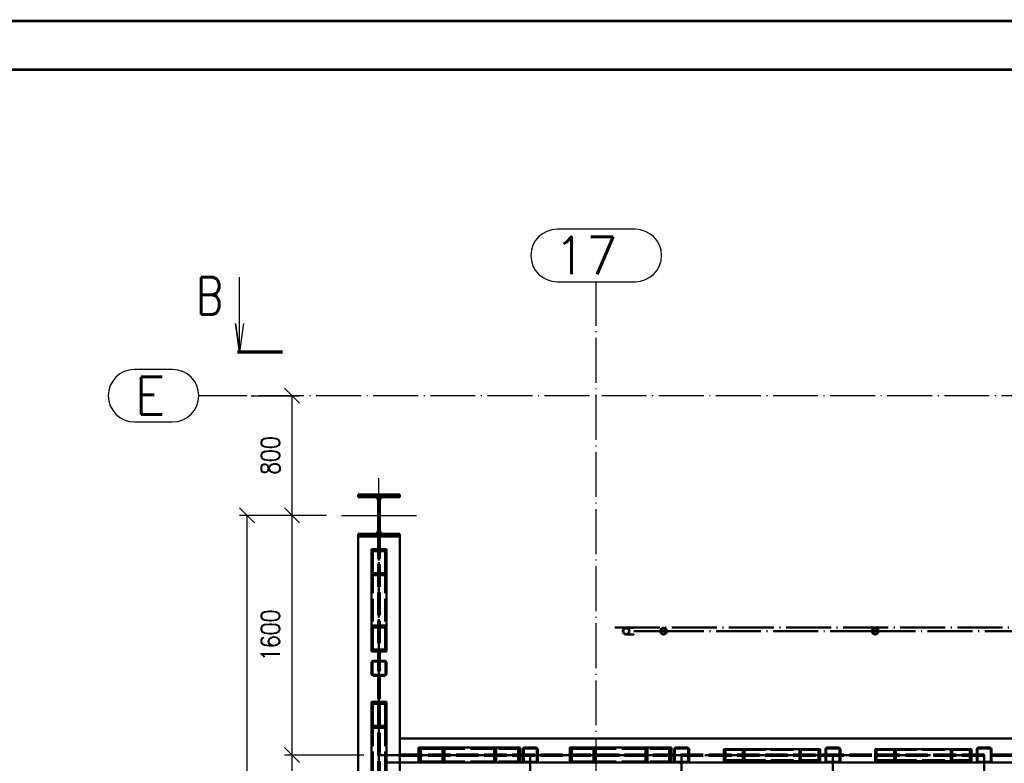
# Paper-space layout 'Layout1' of a CAD drawing. Extents: x -2 to 1033, y -36 to 596.
# Tile 17 of 64: x 332 to 464, y 495 to 594. Entities that reach past the tile are written whole.
import ezdxf
from ezdxf.enums import TextEntityAlignment as Align

# ---------------------------------------------------------------- set-up
doc = ezdxf.new("R2010")
doc.units = 0
for name, pattern in [('ACAD_ISO02W100', [15, 12, -3]), ('ACAD_ISO04W100', [30.5, 24, -3, 0.5, -3]), ('B_CARA_09', [0.5, 0, -0.5]), ('HP_01_CER_B', [8, 5, -1, 1, -1])]:
    doc.linetypes.add(name, pattern=pattern)
doc.layers.get('0').update_dxf_attribs({"linetype": 'CONTINUOUS'})
doc.layers.get('DEFPOINTS').update_dxf_attribs({"color": 132, "linetype": 'CONTINUOUS'})
doc.layers.add('RAMECEK_HP', color=251, linetype='CONTINUOUS')
for name, color, linetype, lineweight in [('SS_1.ET-HALA_TaO-LAVKA_+5.100m-ZABRADLI_DEMONTAZ', 1, 'B_CARA_09', 50), ('SS_DIAGONÁLY 1', 91, 'CONTINUOUS', 50), ('SS_DIAGONÁLY 2', 93, 'CONTINUOUS', 50), ('SS_DIAGONÁLY 3', 95, 'CONTINUOUS', 50), ('SS_KOTY', 3, 'CONTINUOUS', 25), ('SS_OSY_025', 7, 'HP_01_CER_B', 25), ('SS_PLNA_025', 7, 'CONTINUOUS', 25), ('SS_PODLAHA', 31, 'CONTINUOUS', 50), ('SS_PÁSY', 163, 'CONTINUOUS', 50), ('SS_REZ', 6, 'CONTINUOUS', 70), ('SS_SLOUPY', 143, 'CONTINUOUS', 50), ('SS_SRAFY', 8, 'CONTINUOUS', 18), ('SS_TEXT7', 6, 'CONTINUOUS', 70)]:
    doc.layers.add(name, color=color, linetype=linetype, lineweight=lineweight)
doc.layers.add('SS_PLECHY', color=7, linetype='CONTINUOUS', lineweight=50, true_color=0xb47846)
doc.styles.add('ROMANS', font='romans.shx', dxfattribs={"width": 0.8})
doc.styles.add('romans.shx', font='romans.shx', dxfattribs={"height": 5})
doc.dimstyles.new('A-1_(2.5)_50AS', dxfattribs={"dimtxt": 2.5, "dimasz": 2, "dimexe": 1, "dimexo": 2, "dimgap": 0, "dimtad": 0, "dimdec": 1, "dimlfac": 50, "dimrnd": 1, "dimtxsty": 'ROMANS', "dimblk1": 'OBLIQUE', "dimblk2": 'OBLIQUE', "dimsah": 1, "dimcen": 2, "dimclrd": 256, "dimclre": 256, "dimclrt": 256, "dimadec": 1, "dimazin": 2, "dimtfac": 0.714286, "dimtdec": 1, "dimtmove": 0, "dimatfit": 3, "dimldrblk": 'OPEN', "dimfxl": 1, "dimtvp": 1.142857, "dimtfill": 1, "dimtolj": 1, "dimlwd": -1, "dimlwe": -1, "dimarcsym": 0})
pattern_1 = [(45, (380.100895, 323.958377), (-0.04490128, 0.04490128), [])]

# ---------------------------------------------------------------- blocks, each defined once
blk = doc.blocks.new('*U6')
at = {"layer": 'RAMECEK_HP', "lineweight": 35, "const_width": 0.35}
for points in [[(0, 594), (0, 0), (841, 0), (841, 594)], [(6.5, 587.5), (6.5, 6.5), (834.5, 6.5), (834.5, 587.5)]]:
    blk.add_lwpolyline(points, close=True, dxfattribs=at)
at = {"layer": 'DEFPOINTS', "style": 'ROMANS', "width": 0.8}
blk.add_attdef('TISK', text='', height=10, dxfattribs=at).set_placement((841, -33), align=Align.RIGHT)
blk = doc.blocks.new('0KRIZ(Z)')
at = {"color": 0, "linetype": 'ByBlock', "ltscale": 0.5}
for p, q in [((0, -0.5), (0, 0.5)), ((-0.5, 0), (0.5, 0)), ((0, 0), (0, 0, 1))]:
    blk.add_line(p, q, dxfattribs=at)
blk = doc.blocks.new('_Oblique')
at = {"color": 0, "linetype": 'ByBlock', "lineweight": -2}
blk.add_line((-0.5, -0.5), (0.5, 0.5), dxfattribs=at)
blk = doc.blocks.new('*D60')
at = {"layer": 'DEFPOINTS', "color": 0, "transparency": 16777216}
for p in [(361.05, 543.96), (368.47, 527.96), (375.1, 527.96, 705.6)]:
    blk.add_point(p, dxfattribs=at)
at = {"layer": 'SS_KOTY', "transparency": 16777216}
for p, q in [((363.05, 543.96), (369.47, 543.96)), ((368.47, 543.96), (368.47, 527.96)), ((373.1, 527.96), (367.47, 527.96))]:
    blk.add_line(p, q, dxfattribs=at)
at = {"layer": 'SS_KOTY', "transparency": 16777216, "xscale": 2, "yscale": 2, "zscale": 2}
for p, rotation in [((368.47, 543.96), 90), ((368.47, 527.96), 270)]:
    blk.add_blockref('_Oblique', p, dxfattribs=dict(at, rotation=rotation))
at = {"layer": 'SS_KOTY', "transparency": 16777216, "insert": (365.61, 535.96), "char_height": 2.5, "attachment_point": 5, "rotation": 90, "style": 'ROMANS', "bg_fill": 3, "box_fill_scale": 1.1, "bg_fill_color": 256, "bg_fill_true_color": 13158600, "bg_fill_transparency": 0}
blk.add_mtext('\\A1;800', dxfattribs=at)
blk = doc.blocks.new('_OPEN')
at = {"color": 0, "linetype": 'ByBlock'}
for p, q in [((-1, 0.167), (0, 0)), ((0, 0), (-1, -0.167)), ((0, 0), (-1, 0))]:
    blk.add_line(p, q, dxfattribs=at)
blk = doc.blocks.new('*D61')
at = {"layer": 'DEFPOINTS', "color": 0, "transparency": 16777216}
for p in [(375.1, 527.96, 705.6), (368.47, 495.96), (380.1, 495.96)]:
    blk.add_point(p, dxfattribs=at)
at = {"layer": 'SS_KOTY', "transparency": 16777216}
for p, q in [((373.1, 527.96), (367.47, 527.96)), ((368.47, 527.96), (368.47, 495.96)), ((378.1, 495.96), (367.47, 495.96))]:
    blk.add_line(p, q, dxfattribs=at)
at = {"layer": 'SS_KOTY', "transparency": 16777216, "xscale": 2, "yscale": 2, "zscale": 2}
for p, rotation in [((368.47, 527.96), 90), ((368.47, 495.96), 270)]:
    blk.add_blockref('_Oblique', p, dxfattribs=dict(at, rotation=rotation))
at = {"layer": 'SS_KOTY', "transparency": 16777216, "insert": (365.61, 511.96), "char_height": 2.5, "attachment_point": 5, "rotation": 90, "style": 'ROMANS', "bg_fill": 3, "box_fill_scale": 1.1, "bg_fill_color": 256, "bg_fill_true_color": 13158600, "bg_fill_transparency": 0}
blk.add_mtext('\\A1;1600', dxfattribs=at)
blk = doc.blocks.new('*D62')
at = {"layer": 'DEFPOINTS', "color": 0, "transparency": 16777216}
for p in [(380.1, 495.96), (368.47, 365.96), (380.1, 365.96)]:
    blk.add_point(p, dxfattribs=at)
at = {"layer": 'SS_KOTY', "transparency": 16777216}
for p, q in [((378.1, 495.96), (367.47, 495.96)), ((368.47, 495.96), (368.47, 365.96)), ((378.1, 365.96), (367.47, 365.96))]:
    blk.add_line(p, q, dxfattribs=at)
at = {"layer": 'SS_KOTY', "transparency": 16777216, "xscale": 2, "yscale": 2, "zscale": 2}
for p, rotation in [((368.47, 495.96), 90), ((368.47, 365.96), 270)]:
    blk.add_blockref('_Oblique', p, dxfattribs=dict(at, rotation=rotation))
at = {"layer": 'SS_KOTY', "transparency": 16777216, "insert": (365.61, 430.96), "char_height": 2.5, "attachment_point": 5, "rotation": 90, "style": 'ROMANS', "bg_fill": 3, "box_fill_scale": 1.1, "bg_fill_color": 256, "bg_fill_true_color": 13158600, "bg_fill_transparency": 0}
blk.add_mtext('\\A1;6500', dxfattribs=at)
blk = doc.blocks.new('*D64')
at = {"layer": 'DEFPOINTS', "color": 0, "transparency": 16777216}
for p in [(375.1, 527.96, 705.6), (362.47, 323.96), (375.1, 323.96, 712.8)]:
    blk.add_point(p, dxfattribs=at)
at = {"layer": 'SS_KOTY', "transparency": 16777216}
for p, q in [((373.1, 527.96), (361.47, 527.96)), ((362.47, 527.96), (362.47, 323.96)), ((373.1, 323.96), (361.47, 323.96))]:
    blk.add_line(p, q, dxfattribs=at)
at = {"layer": 'SS_KOTY', "transparency": 16777216, "xscale": 2, "yscale": 2, "zscale": 2}
for p, rotation in [((362.47, 527.96), 90), ((362.47, 323.96), 270)]:
    blk.add_blockref('_Oblique', p, dxfattribs=dict(at, rotation=rotation))
at = {"layer": 'SS_KOTY', "transparency": 16777216, "insert": (359.61, 425.96), "char_height": 2.5, "attachment_point": 5, "rotation": 90, "style": 'ROMANS', "bg_fill": 3, "box_fill_scale": 1.1, "bg_fill_color": 256, "bg_fill_true_color": 13158600, "bg_fill_transparency": 0}
blk.add_mtext('\\A1;10200', dxfattribs=at)
blk = doc.blocks.new('*U85')
at = {"layer": 'SS_PLNA_025'}
blk.add_lwpolyline([(-5.2, 3.78), (-5.72, 0), (-6.25, 3.78), (-5.72, 0), (-5.72, 10)], dxfattribs=at)
at = {"layer": 'SS_REZ'}
blk.add_line((-5.99, 0), (0, 0), dxfattribs=at)
at = {"layer": 'SS_TEXT7', "style": 'ROMANS', "width": 0.8}
blk.add_attdef('REZv', text='', height=5, dxfattribs=at).set_placement((-9.72, 5), align=Align.CENTER)

psp = doc.layouts.get("Layout1")

# ---------------------------------------------------------------- hatches: boundary and pattern name
at = {"layer": 'SS_SRAFY'}
h = psp.add_hatch(dxfattribs=at)
h.set_pattern_fill('ANSI31', color=5, scale=0.02, style=0)
h.set_pattern_definition(pattern_1)
h.paths.add_polyline_path([(401.0609, 496.9584), (399.5409, 496.9584, 0.41421356), (399.3009, 496.7184), (399.3009, 495.1984, 0.41421356), (399.5409, 494.9584), (401.0609, 494.9584, 0.41421356), (401.3009, 495.1984), (401.3009, 496.7184, 0.41421356)], flags=0)
h.paths.add_polyline_path([(401.1809, 496.7184), (401.1809, 495.1984, -0.41421356), (401.0609, 495.0784), (399.5409, 495.0784, -0.41421356), (399.4209, 495.1984), (399.4209, 496.7184, -0.41421356), (399.5409, 496.8384), (401.0609, 496.8384, -0.41421356)], flags=0)
h = psp.add_hatch(dxfattribs=at)
h.set_pattern_fill('ANSI31', color=5, scale=0.02, style=0)
h.set_pattern_definition(pattern_1)
h.paths.add_polyline_path([(421.2609, 496.9584), (419.7409, 496.9584, 0.41421356), (419.5009, 496.7184), (419.5009, 495.1984, 0.41421356), (419.7409, 494.9584), (421.2609, 494.9584, 0.41421356), (421.5009, 495.1984), (421.5009, 496.7184, 0.41421356)], flags=0)
h.paths.add_polyline_path([(421.3809, 496.7184), (421.3809, 495.1984, -0.41421356), (421.2609, 495.0784), (419.7409, 495.0784, -0.41421356), (419.6209, 495.1984), (419.6209, 496.7184, -0.41421356), (419.7409, 496.8384), (421.2609, 496.8384, -0.41421356)], flags=0)
h = psp.add_hatch(dxfattribs=at)
h.set_pattern_fill('ANSI31', color=5, scale=0.02, style=0)
h.set_pattern_definition(pattern_1)
h.paths.add_polyline_path([(441.4609, 496.9584), (439.9409, 496.9584, 0.41421356), (439.7009, 496.7184), (439.7009, 495.1984, 0.41421356), (439.9409, 494.9584), (441.4609, 494.9584, 0.41421356), (441.7009, 495.1984), (441.7009, 496.7184, 0.41421356)], flags=0)
h.paths.add_polyline_path([(441.5809, 496.7184), (441.5809, 495.1984, -0.41421356), (441.4609, 495.0784), (439.9409, 495.0784, -0.41421356), (439.8209, 495.1984), (439.8209, 496.7184, -0.41421356), (439.9409, 496.8384), (441.4609, 496.8384, -0.41421356)], flags=0)
h = psp.add_hatch(dxfattribs=at)
h.set_pattern_fill('ANSI31', color=5, scale=0.02, style=0)
h.set_pattern_definition(pattern_1)
h.paths.add_polyline_path([(461.6609, 496.9584), (460.1409, 496.9584, 0.41421356), (459.9009, 496.7184), (459.9009, 495.1984, 0.41421356), (460.1409, 494.9584), (461.6609, 494.9584, 0.41421356), (461.9009, 495.1984), (461.9009, 496.7184, 0.41421356)], flags=0)
h.paths.add_polyline_path([(461.7809, 496.7184), (461.7809, 495.1984, -0.41421356), (461.6609, 495.0784), (460.1409, 495.0784, -0.41421356), (460.0209, 495.1984), (460.0209, 496.7184, -0.41421356), (460.1409, 496.8384), (461.6609, 496.8384, -0.41421356)], flags=0)

# ---------------------------------------------------------------- linework, layer by layer
at = {"layer": 'SS_1.ET-HALA_TaO-LAVKA_+5.100m-ZABRADLI_DEMONTAZ', "color": 2, "linetype": 'ACAD_ISO04W100', "ltscale": 0.25}
for p, q in [((509.0809, 513.0184), (410.9009, 513.0184)), ((414.1209, 512.5134), (418.1009, 512.5134)), ((446.3476, 512.5134), (418.1009, 512.5134)), ((474.5942, 512.5134), (446.3476, 512.5134))]:
    psp.add_line(p, q, dxfattribs=at)
at = {"layer": 'SS_1.ET-HALA_TaO-LAVKA_+5.100m-ZABRADLI_DEMONTAZ', "color": 2, "linetype": 'Continuous', "ltscale": 0.25}
for p, q in [((413.1009, 512.9584), (413.1785, 512.9584)), ((413.1785, 512.9584), (413.3996, 512.9584)), ((413.3996, 512.9584), (413.7306, 512.9584)), ((413.7306, 512.9584), (414.1209, 512.9584)), ((414.1209, 512.9584), (414.1209, 512.9245)), ((413.1009, 512.0684), (413.1785, 512.0684)), ((413.1785, 512.0684), (413.3996, 512.0684)), ((413.3996, 512.0684), (413.7306, 512.0684)), ((413.7306, 512.0684), (414.1209, 512.0684)), ((414.1209, 512.1023), (414.1209, 512.0684))]:
    psp.add_line(p, q, dxfattribs=at)
for centre, radius in [((413.1009, 512.5134), 0.445), ((413.1009, 512.5134), 0.387), ((418.1009, 512.5134), 0.445), ((418.1009, 512.5134), 0.345), ((446.3476, 512.5134), 0.445), ((446.3476, 512.5134), 0.345)]:
    psp.add_circle(centre, radius, dxfattribs=at)
at = {"layer": 'SS_DIAGONÁLY 1', "color": 1, "linetype": 'Continuous', "ltscale": 0.25}
for p, q in [((380.9809, 508.3184), (380.9809, 506.7984)), ((381.1009, 508.3184), (381.1009, 506.7984)), ((401.0609, 496.9584), (399.5409, 496.9584)), ((421.2609, 496.9584), (419.7409, 496.9584)), ((441.4609, 496.9584), (439.9409, 496.9584)), ((461.6609, 496.9584), (460.1409, 496.9584)), ((399.3009, 496.7184), (399.3009, 495.1984)), ((399.4209, 495.1984), (399.4209, 496.7184)), ((399.5409, 496.8384), (401.0609, 496.8384)), ((401.1809, 496.7184), (401.1809, 495.1984)), ((401.3009, 495.1984), (401.3009, 496.7184)), ((419.5009, 496.7184), (419.5009, 495.1984)), ((419.6209, 495.1984), (419.6209, 496.7184)), ((419.7409, 496.8384), (421.2609, 496.8384)), ((421.3809, 496.7184), (421.3809, 495.1984)), ((421.5009, 495.1984), (421.5009, 496.7184)), ((439.7009, 496.7184), (439.7009, 495.1984)), ((439.8209, 495.1984), (439.8209, 496.7184)), ((439.9409, 496.8384), (441.4609, 496.8384)), ((441.5809, 496.7184), (441.5809, 495.1984)), ((441.7009, 495.1984), (441.7009, 496.7184)), ((459.9009, 496.7184), (459.9009, 495.1984)), ((460.0209, 495.1984), (460.0209, 496.7184)), ((460.1409, 496.8384), (461.6609, 496.8384)), ((461.7809, 496.7184), (461.7809, 495.1984)), ((461.9009, 495.1984), (461.9009, 496.7184)), ((401.0609, 495.0784), (399.5409, 495.0784)), ((401.0609, 494.9584), (399.5409, 494.9584)), ((421.2609, 495.0784), (419.7409, 495.0784)), ((421.2609, 494.9584), (419.7409, 494.9584)), ((441.4609, 495.0784), (439.9409, 495.0784)), ((441.4609, 494.9584), (439.9409, 494.9584)), ((461.6609, 495.0784), (460.1409, 495.0784)), ((461.6609, 494.9584), (460.1409, 494.9584))]:
    psp.add_line(p, q, dxfattribs=at)
at = {"layer": 'SS_DIAGONÁLY 1', "color": 7, "linetype": 'ACAD_ISO04W100', "ltscale": 0.25}
for p, q in [((400.3009, 495.9584), (400.3009, 495.9584)), ((420.5009, 495.9584), (420.5009, 495.9584)), ((440.7009, 495.9584), (440.7009, 495.9584)), ((460.9009, 495.9584), (460.9009, 495.9584))]:
    psp.add_line(p, q, dxfattribs=at)
at = {"layer": 'SS_DIAGONÁLY 1', "color": 1, "linetype": 'Continuous', "ltscale": 0.25}
for centre, start, end in [((380.8609, 508.3184), 0, 90), ((380.8609, 506.7984), 270, 0), ((399.5409, 496.7184), 90, 180), ((401.0609, 496.7184), 0, 90), ((419.7409, 496.7184), 90, 180), ((421.2609, 496.7184), 0, 90), ((439.9409, 496.7184), 90, 180), ((441.4609, 496.7184), 0, 90), ((460.1409, 496.7184), 90, 180), ((461.6609, 496.7184), 0, 90), ((399.5409, 495.1984), 180, 270), ((401.0609, 495.1984), 270, 0), ((419.7409, 495.1984), 180, 270), ((421.2609, 495.1984), 270, 0), ((439.9409, 495.1984), 180, 270), ((441.4609, 495.1984), 270, 0), ((460.1409, 495.1984), 180, 270), ((461.6609, 495.1984), 270, 0)]:
    psp.add_arc(centre, 0.24, start, end, dxfattribs=at)
at = {"layer": 'SS_DIAGONÁLY 1', "color": 1, "linetype": 'Continuous', "ltscale": 0.25, "extrusion": (6.27875e-14, 1.51582e-13, -1)}
psp.add_arc((-380.8609, 508.3184), 0.12, 90, 180, dxfattribs=at)
at = {"layer": 'SS_DIAGONÁLY 1', "color": 1, "linetype": 'Continuous', "ltscale": 0.25, "extrusion": (6.27875e-14, -1.51582e-13, -1)}
psp.add_arc((-380.8609, 506.7984), 0.12, 180, 270, dxfattribs=at)
at = {"layer": 'SS_DIAGONÁLY 1', "color": 1, "linetype": 'Continuous', "ltscale": 0.25, "extrusion": (1.51582e-13, -6.27875e-14, -1)}
psp.add_arc((-399.5409, 496.7184), 0.12, 0, 90, dxfattribs=at)
at = {"layer": 'SS_DIAGONÁLY 1', "color": 1, "linetype": 'Continuous', "ltscale": 0.25, "extrusion": (-6.27875e-14, -1.51582e-13, -1)}
psp.add_arc((-401.0609, 496.7184), 0.12, 90, 180, dxfattribs=at)
at = {"layer": 'SS_DIAGONÁLY 1', "color": 1, "linetype": 'Continuous', "ltscale": 0.25, "extrusion": (0, 0, -1)}
for centre, start, end in [((-419.7409, 496.7184), 0, 90), ((-421.2609, 496.7184), 90, 180), ((-439.9409, 496.7184), 0, 90), ((-441.4609, 496.7184), 90, 180), ((-460.1409, 496.7184), 0, 90), ((-461.6609, 496.7184), 90, 180), ((-419.7409, 495.1984), 270, 0), ((-421.2609, 495.1984), 180, 270), ((-439.9409, 495.1984), 270, 0), ((-441.4609, 495.1984), 180, 270), ((-460.1409, 495.1984), 270, 0), ((-461.6609, 495.1984), 180, 270)]:
    psp.add_arc(centre, 0.12, start, end, dxfattribs=at)
at = {"layer": 'SS_DIAGONÁLY 1', "color": 1, "linetype": 'Continuous', "ltscale": 0.25, "extrusion": (1.51582e-13, 6.27875e-14, -1)}
psp.add_arc((-399.5409, 495.1984), 0.12, 270, 0, dxfattribs=at)
at = {"layer": 'SS_DIAGONÁLY 1', "color": 1, "linetype": 'Continuous', "ltscale": 0.25, "extrusion": (-6.27875e-14, 1.51582e-13, -1)}
psp.add_arc((-401.0609, 495.1984), 0.12, 180, 270, dxfattribs=at)
at = {"layer": 'SS_DIAGONÁLY 2', "color": 1, "linetype": 'Continuous', "ltscale": 0.25}
for p, q in [((426.1366, 496.7584), (426.3433, 496.7584)), ((426.1366, 496.7584), (426.1366, 495.1584)), ((426.3433, 496.7584), (428.893, 496.7584)), ((426.3433, 496.6384), (428.6862, 496.6384)), ((426.3433, 496.6384), (426.3433, 495.2784)), ((428.6862, 496.6384), (428.6862, 495.2784)), ((428.893, 496.7584), (438.9929, 496.7584)), ((428.893, 496.7584), (428.893, 495.1584)), ((438.9929, 495.1584), (438.9929, 496.7584)), ((446.3366, 496.7584), (446.5433, 496.7584)), ((446.3366, 496.7584), (446.3366, 495.1584)), ((446.5433, 496.7584), (449.093, 496.7584)), ((446.5433, 496.6384), (448.8862, 496.6384)), ((446.5433, 496.6384), (446.5433, 495.2784)), ((448.8862, 496.6384), (448.8862, 495.2784)), ((449.093, 496.7584), (459.1929, 496.7584)), ((449.093, 496.7584), (449.093, 495.1584)), ((459.1929, 495.1584), (459.1929, 496.7584)), ((426.1366, 495.1584), (428.893, 495.1584)), ((426.3433, 495.2784), (428.6862, 495.2784)), ((428.893, 495.1584), (438.9929, 495.1584)), ((446.3366, 495.1584), (449.093, 495.1584)), ((446.5433, 495.2784), (448.8862, 495.2784)), ((449.093, 495.1584), (459.1929, 495.1584))]:
    psp.add_line(p, q, dxfattribs=at)
at = {"layer": 'SS_DIAGONÁLY 2', "color": 7, "linetype": 'ACAD_ISO04W100', "ltscale": 0.25}
for p, q in [((427.5148, 495.9584), (440.7009, 495.9584)), ((447.7148, 495.9584), (460.9009, 495.9584))]:
    psp.add_line(p, q, dxfattribs=at)
at = {"layer": 'SS_DIAGONÁLY 2', "color": 3, "linetype": 'ACAD_ISO02W100', "ltscale": 0.25}
for p, q in [((428.6862, 496.6384), (438.7862, 496.6384)), ((436.2366, 495.1584), (436.2366, 496.7584)), ((436.4433, 495.2784), (436.4433, 496.6384)), ((438.7862, 495.2784), (438.7862, 496.6384)), ((448.8862, 496.6384), (458.9862, 496.6384)), ((456.4366, 495.1584), (456.4366, 496.7584)), ((456.6433, 495.2784), (456.6433, 496.6384)), ((458.9862, 495.2784), (458.9862, 496.6384)), ((428.6862, 495.2784), (438.7862, 495.2784)), ((448.8862, 495.2784), (458.9862, 495.2784))]:
    psp.add_line(p, q, dxfattribs=at)
at = {"layer": 'SS_DIAGONÁLY 3', "color": 1, "linetype": 'Continuous', "ltscale": 0.25}
for p, q in [((381.1009, 523.4591), (381.1009, 519.991)), ((380.9409, 520.2684), (380.9409, 523.1816)), ((381.1009, 519.991), (381.1009, 509.791)), ((380.9409, 499.8684), (380.9409, 502.7816)), ((381.1009, 503.0591), (381.1009, 499.591)), ((381.1009, 499.591), (381.1009, 492.791)), ((388.8375, 496.9584), (385.3921, 496.9584)), ((385.3921, 496.9584), (385.3921, 494.9584)), ((398.9375, 496.9584), (388.8375, 496.9584)), ((388.8375, 496.9584), (388.8375, 494.9584)), ((398.9375, 494.9584), (398.9375, 496.9584)), ((409.0375, 496.9584), (405.5921, 496.9584)), ((405.5921, 496.9584), (405.5921, 494.9584)), ((419.1375, 496.9584), (409.0375, 496.9584)), ((409.0375, 496.9584), (409.0375, 494.9584)), ((419.1375, 494.9584), (419.1375, 496.9584)), ((385.6677, 496.7984), (388.5619, 496.7984)), ((385.6677, 496.7984), (385.6677, 495.1184)), ((388.5619, 496.7984), (388.5619, 495.1184)), ((405.8677, 496.7984), (408.7619, 496.7984)), ((405.8677, 496.7984), (405.8677, 495.1184)), ((408.7619, 496.7984), (408.7619, 495.1184)), ((388.8375, 494.9584), (385.3921, 494.9584)), ((385.6677, 495.1184), (388.5619, 495.1184)), ((395.5708, 494.9584), (388.8375, 494.9584)), ((409.0375, 494.9584), (405.5921, 494.9584)), ((405.8677, 495.1184), (408.7619, 495.1184)), ((415.7708, 494.9584), (409.0375, 494.9584))]:
    psp.add_line(p, q, dxfattribs=at)
at = {"layer": 'SS_DIAGONÁLY 3', "color": 3, "linetype": 'ACAD_ISO02W100', "ltscale": 0.25}
for p, q in [((380.9409, 510.0685), (380.9409, 520.2684)), ((380.9409, 489.6685), (380.9409, 499.8684)), ((395.492, 494.9584), (395.492, 496.9584)), ((415.692, 494.9584), (415.692, 496.9584)), ((388.5619, 496.7984), (398.6618, 496.7984)), ((395.7677, 495.1184), (395.7677, 496.7984)), ((398.6618, 495.1184), (398.6618, 496.7984)), ((408.7619, 496.7984), (418.8618, 496.7984)), ((415.9677, 495.1184), (415.9677, 496.7984)), ((418.8618, 495.1184), (418.8618, 496.7984)), ((388.5619, 495.1184), (398.6618, 495.1184)), ((408.7619, 495.1184), (418.8618, 495.1184))]:
    psp.add_line(p, q, dxfattribs=at)
at = {"layer": 'SS_DIAGONÁLY 3', "color": 7, "linetype": 'ACAD_ISO04W100', "ltscale": 0.25}
for p, q in [((387.1148, 495.9584), (400.3009, 495.9584)), ((407.3148, 495.9584), (420.5009, 495.9584))]:
    psp.add_line(p, q, dxfattribs=at)
at = {"layer": 'SS_OSY_025', "linetype": 'Continuous', "ltscale": 0.25}
for p, q in [((414.3271, 566.1814), (403.8747, 566.1814)), ((403.8747, 559.1814), (414.3271, 559.1814)), ((352.5507, 547.4584), (347.4555, 547.4584)), ((347.4555, 540.4584), (352.5507, 540.4584))]:
    psp.add_line(p, q, dxfattribs=at)
at = {"layer": 'SS_OSY_025', "linetype": 'ACAD_ISO04W100', "ltscale": 0.25}
for p, q in [((409.1009, 554.1814), (409.1009, 559.1814)), ((409.1009, 301.684), (409.1009, 554.1824)), ((409.1009, 554.1824), (409.1009, 554.1814))]:
    psp.add_line(p, q, dxfattribs=at)
at = {"layer": 'SS_OSY_025', "linetype": 'Continuous', "ltscale": 0.25}
for centre, start, end in [((403.8747, 562.6814), 90, 270), ((414.3271, 562.6814), 270, 90), ((347.4555, 543.9584), 90, 270), ((352.5507, 543.9584), 270, 90)]:
    psp.add_arc(centre, 3.5, start, end, dxfattribs=at)
at = {"layer": 'SS_PLECHY', "color": 1, "linetype": 'Continuous', "ltscale": 0.25}
for p, q in [((385.3921, 494.9584), (381.1009, 494.9584)), ((399.5409, 494.9584), (395.5708, 494.9584)), ((405.5921, 494.9584), (401.0609, 494.9584)), ((419.7409, 494.9584), (415.7708, 494.9584)), ((439.9409, 494.9584), (421.2609, 494.9584)), ((460.1409, 494.9584), (441.4609, 494.9584)), ((480.3409, 494.9584), (461.6609, 494.9584))]:
    psp.add_line(p, q, dxfattribs=at)
at = {"layer": 'SS_PLECHY', "color": 7, "linetype": 'ACAD_ISO04W100', "ltscale": 0.25}
psp.add_line((381.1009, 494.9584), (581.1009, 494.9584), dxfattribs=at)
at = {"layer": 'SS_PODLAHA', "color": 7, "linetype": 'ACAD_ISO04W100', "ltscale": 0.25}
for p, q in [((400.3009, 495.9584), (400.3009, 365.9584)), ((420.5009, 495.9584), (420.5009, 365.9584)), ((440.7009, 495.9584), (440.7009, 365.9584)), ((460.9009, 495.9584), (460.9009, 365.9584))]:
    psp.add_line(p, q, dxfattribs=at)
at = {"layer": 'SS_PÁSY', "color": 1, "linetype": 'Continuous', "ltscale": 0.25}
for p, q in [((382.9009, 525.1584), (382.9009, 494.9584)), ((579.3009, 498.1584), (382.9009, 498.1584))]:
    psp.add_line(p, q, dxfattribs=at)
at = {"layer": 'SS_PÁSY', "color": 3, "linetype": 'ACAD_ISO02W100', "ltscale": 0.25}
for p, q in [((382.9009, 496.0534), (579.3009, 496.0534)), ((382.9009, 495.8634), (579.3009, 495.8634)), ((382.9009, 494.9584), (382.9009, 482.3584))]:
    psp.add_line(p, q, dxfattribs=at)
at = {"layer": 'SS_SLOUPY', "color": 1, "linetype": 'Continuous', "ltscale": 0.25}
for p, q in [((382.9009, 530.7584), (377.3009, 530.7584)), ((377.3009, 530.7584), (377.3009, 530.3984)), ((377.3009, 530.3984), (379.5159, 530.3984)), ((380.6859, 530.3984), (382.9009, 530.3984)), ((382.9009, 530.7584), (382.9009, 530.3984)), ((382.9009, 525.5184), (382.9009, 525.1584))]:
    psp.add_line(p, q, dxfattribs=at)
at = {"layer": 'SS_SLOUPY', "color": 1, "linetype": 'Continuous', "ltscale": 0.25, "extrusion": (0, 0, -1)}
for centre, start, end in [((-379.5159, 529.9184), 90, 180), ((-380.6859, 529.9184), 0, 90)]:
    psp.add_arc(centre, 0.48, start, end, dxfattribs=at)

# ---------------------------------------------------------------- block references
at = {"layer": 'RAMECEK_HP'}
psp.add_blockref('*U6', (0, 0), dxfattribs=at)
at = {"layer": 'SS_OSY_025', "xscale": 10, "yscale": 10}
psp.add_blockref('0KRIZ(Z)', (380.1009, 527.9584, 705.6), dxfattribs=at)
at = {"layer": 'SS_REZ'}
psp.add_blockref('*U85', (367.2044, 549.8054, -10), dxfattribs=at).add_auto_attribs({'REZv': 'B'})

# ---------------------------------------------------------------- texts
at = {"layer": 'SS_OSY_025', "color": 7, "style": 'romans.shx'}
for s, p in [('17', (403.4358, 560.1814)), ('E', (347.5126, 541.4584))]:
    psp.add_text(s, height=5, dxfattribs=at).set_placement(p)

# ---------------------------------------------------------------- next in the draw order: dimensions: what is measured, and where the dimension line sits
at = {"layer": 'SS_KOTY'}
dim = psp.add_linear_dim(base=(368.4686, 527.9584), p1=(361.0507, 543.9584), p2=(375.1009, 527.9584, 705.6), angle=90, dimstyle='A-1_(2.5)_50AS', dxfattribs=at)
dim.commit()
dim.dimension.update_dxf_attribs({"geometry": '*D60', "text_midpoint": (365.6115, 535.9584)})

# ---------------------------------------------------------------- next in the draw order: linework, layer by layer
at = {"layer": 'SS_OSY_025', "linetype": 'ACAD_ISO04W100', "ltscale": 0.25}
for p, q in [((361.0507, 543.9584), (356.0507, 543.9584)), ((606.4598, 543.9584), (361.0497, 543.9584)), ((361.0497, 543.9584), (361.0507, 543.9584))]:
    psp.add_line(p, q, dxfattribs=at)

# ---------------------------------------------------------------- next in the draw order: dimensions: what is measured, and where the dimension line sits
at = {"layer": 'SS_KOTY'}
dim = psp.add_linear_dim(base=(368.4686, 495.9584), p1=(375.1009, 527.9584, 705.6), p2=(380.1009, 495.9584), angle=90, dimstyle='A-1_(2.5)_50AS', override={"dimtmove": 1}, dxfattribs=at)
dim.commit()
dim.dimension.update_dxf_attribs({"geometry": '*D61', "text_midpoint": (365.6115, 511.9584)})

# ---------------------------------------------------------------- next in the draw order: hatches: boundary and pattern name
at = {"layer": 'SS_SRAFY'}
h = psp.add_hatch(dxfattribs=at)
h.set_pattern_fill('ANSI31', color=5, scale=0.02, style=0)
h.set_pattern_definition(pattern_1)
h.paths.add_polyline_path([(377.3009, 525.5184), (377.3009, 525.1584), (382.9009, 525.1584), (382.9009, 525.5184), (380.6859, 525.5184, -0.41421356), (380.2059, 525.9984), (380.2059, 529.9184, -0.41421356), (380.6859, 530.3984), (382.9009, 530.3984), (382.9009, 530.7584), (377.3009, 530.7584), (377.3009, 530.3984), (379.5159, 530.3984, -0.41421356), (379.9959, 529.9184), (379.9959, 525.9984, -0.41421356), (379.5159, 525.5184)], flags=0)
h = psp.add_hatch(dxfattribs=at)
h.set_pattern_fill('ANSI31', color=5, scale=0.02, style=0)
h.set_pattern_definition(pattern_1)
h.paths.add_polyline_path([(380.8609, 508.5584), (379.3409, 508.5584, 0.41421356), (379.1009, 508.3184), (379.1009, 506.7984, 0.41421356), (379.3409, 506.5584), (380.8609, 506.5584, 0.41421356), (381.1009, 506.7984), (381.1009, 508.3184, 0.41421356)], flags=0)
h.paths.add_polyline_path([(380.9809, 508.3184), (380.9809, 506.7984, -0.41421356), (380.8609, 506.6784), (379.3409, 506.6784, -0.41421356), (379.2209, 506.7984), (379.2209, 508.3184, -0.41421356), (379.3409, 508.4384), (380.8609, 508.4384, -0.41421356)], flags=0)

# ---------------------------------------------------------------- next in the draw order: linework, layer by layer
at = {"layer": 'SS_DIAGONÁLY 1', "color": 1, "linetype": 'Continuous', "ltscale": 0.25}
for p, q in [((379.1009, 508.3184), (379.1009, 506.7984)), ((379.2209, 506.7984), (379.2209, 508.3184)), ((380.8609, 508.5584), (379.3409, 508.5584)), ((379.3409, 508.4384), (380.8609, 508.4384)), ((380.8609, 506.6784), (379.3409, 506.6784)), ((379.3409, 506.5584), (380.8609, 506.5584))]:
    psp.add_line(p, q, dxfattribs=at)
at = {"layer": 'SS_DIAGONÁLY 1', "color": 7, "linetype": 'ACAD_ISO04W100', "ltscale": 0.25}
psp.add_line((380.1009, 507.5584), (380.1009, 507.5584), dxfattribs=at)
at = {"layer": 'SS_DIAGONÁLY 1', "color": 1, "linetype": 'Continuous', "ltscale": 0.25}
for centre, start, end in [((379.3409, 508.3184), 90, 180), ((379.3409, 506.7984), 180, 270)]:
    psp.add_arc(centre, 0.24, start, end, dxfattribs=at)
at = {"layer": 'SS_DIAGONÁLY 1', "color": 1, "linetype": 'Continuous', "ltscale": 0.25, "extrusion": (-1.51582e-13, 6.27875e-14, -1)}
psp.add_arc((-379.3409, 508.3184), 0.12, 0, 90, dxfattribs=at)
at = {"layer": 'SS_DIAGONÁLY 1', "color": 1, "linetype": 'Continuous', "ltscale": 0.25, "extrusion": (-1.51582e-13, -6.27875e-14, -1)}
psp.add_arc((-379.3409, 506.7984), 0.12, 270, 0, dxfattribs=at)
at = {"layer": 'SS_DIAGONÁLY 3', "color": 1, "linetype": 'Continuous', "ltscale": 0.25}
for p, q in [((381.1009, 523.4591), (379.1009, 523.4591)), ((379.1009, 523.4591), (379.1009, 519.991)), ((380.9409, 523.1816), (379.2609, 523.1816)), ((379.2609, 520.2684), (379.2609, 523.1816)), ((381.1009, 519.991), (379.1009, 519.991)), ((379.1009, 519.991), (379.1009, 509.791)), ((380.9409, 520.2684), (379.2609, 520.2684)), ((379.1009, 509.791), (381.1009, 509.791)), ((381.1009, 503.0591), (379.1009, 503.0591)), ((379.1009, 503.0591), (379.1009, 499.591)), ((380.9409, 502.7816), (379.2609, 502.7816)), ((379.2609, 499.8684), (379.2609, 502.7816)), ((381.1009, 499.591), (379.1009, 499.591)), ((380.9409, 499.8684), (379.2609, 499.8684))]:
    psp.add_line(p, q, dxfattribs=at)
at = {"layer": 'SS_DIAGONÁLY 3', "color": 7, "linetype": 'ACAD_ISO04W100', "ltscale": 0.25}
psp.add_line((380.1009, 521.725), (380.1009, 507.5584), dxfattribs=at)
at = {"layer": 'SS_DIAGONÁLY 3', "color": 3, "linetype": 'ACAD_ISO02W100', "ltscale": 0.25}
for p, q in [((379.2609, 510.0685), (379.2609, 520.2684)), ((379.1009, 513.2591), (381.1009, 513.2591)), ((379.2609, 512.9817), (380.9409, 512.9817)), ((379.2609, 510.0685), (380.9409, 510.0685))]:
    psp.add_line(p, q, dxfattribs=at)
at = {"layer": 'SS_SLOUPY', "color": 1, "linetype": 'Continuous', "ltscale": 0.25}
for p, q in [((379.9959, 529.9184), (379.9959, 525.9984)), ((380.2059, 529.9184), (380.2059, 525.9984)), ((379.5159, 525.5184), (377.3009, 525.5184)), ((377.3009, 525.5184), (377.3009, 525.1584)), ((382.9009, 525.1584), (377.3009, 525.1584)), ((382.9009, 525.5184), (380.6859, 525.5184))]:
    psp.add_line(p, q, dxfattribs=at)
at = {"layer": 'SS_SLOUPY', "color": 7, "linetype": 'ACAD_ISO04W100', "ltscale": 0.25}
psp.add_line((380.1009, 527.9584), (380.1009, 527.9584), dxfattribs=at)
at = {"layer": 'SS_SLOUPY', "color": 1, "linetype": 'Continuous', "ltscale": 0.25, "extrusion": (0, 0, -1)}
for centre, start, end in [((-379.5159, 525.9984), 180, 270), ((-380.6859, 525.9984), 270, 0)]:
    psp.add_arc(centre, 0.48, start, end, dxfattribs=at)

# ---------------------------------------------------------------- next in the draw order: dimensions: what is measured, and where the dimension line sits
at = {"layer": 'SS_KOTY'}
dim = psp.add_linear_dim(base=(368.4686, 365.9584), p1=(380.1009, 495.9584), p2=(380.1009, 365.9584), angle=90, dimstyle='A-1_(2.5)_50AS', override={"dimtmove": 1}, dxfattribs=at)
dim.commit()
dim.dimension.update_dxf_attribs({"geometry": '*D62', "text_midpoint": (365.6115, 430.9584)})

# ---------------------------------------------------------------- next in the draw order: linework, layer by layer
at = {"layer": 'SS_DIAGONÁLY 3', "color": 7, "linetype": 'ACAD_ISO04W100', "ltscale": 0.25}
psp.add_line((380.1009, 501.325), (380.1009, 487.1584), dxfattribs=at)
at = {"layer": 'SS_DIAGONÁLY 3', "color": 1, "linetype": 'Continuous', "ltscale": 0.25}
psp.add_line((379.1009, 499.591), (379.1009, 489.391), dxfattribs=at)
at = {"layer": 'SS_DIAGONÁLY 3', "color": 3, "linetype": 'ACAD_ISO02W100', "ltscale": 0.25}
psp.add_line((379.2609, 489.6685), (379.2609, 499.8684), dxfattribs=at)
at = {"layer": 'SS_PÁSY', "color": 7, "linetype": 'ACAD_ISO04W100', "ltscale": 0.25}
for p, q in [((380.1009, 527.9584), (380.1009, 323.9584)), ((582.1009, 495.9584), (380.1009, 495.9584))]:
    psp.add_line(p, q, dxfattribs=at)
at = {"layer": 'SS_PÁSY', "color": 1, "linetype": 'Continuous', "ltscale": 0.25}
psp.add_line((377.3009, 525.1584), (377.3009, 326.7584), dxfattribs=at)
at = {"layer": 'SS_PÁSY', "color": 3, "linetype": 'ACAD_ISO02W100', "ltscale": 0.25}
for p, q in [((379.9959, 525.1584), (379.9959, 326.7584)), ((380.2059, 525.1584), (380.2059, 326.7584))]:
    psp.add_line(p, q, dxfattribs=at)

# ---------------------------------------------------------------- next in the draw order: dimensions: what is measured, and where the dimension line sits
at = {"layer": 'SS_KOTY'}
dim = psp.add_linear_dim(base=(362.4686, 323.9584), p1=(375.1009, 527.9584, 705.6), p2=(375.1009, 323.9584, 712.8), angle=90, dimstyle='A-1_(2.5)_50AS', dxfattribs=at)
dim.commit()
dim.dimension.update_dxf_attribs({"geometry": '*D64', "text_midpoint": (359.6115, 425.9584)})

doc.saveas('drawing.dxf')
